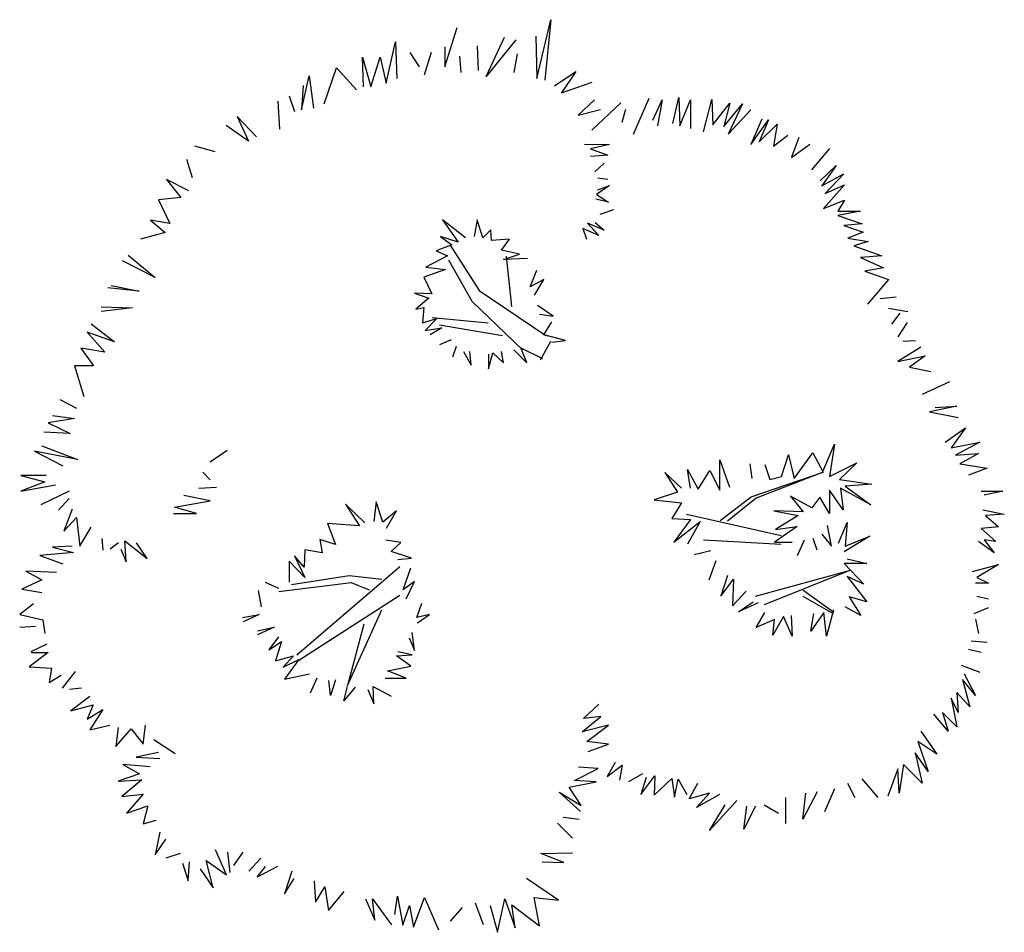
# Model space of a CAD drawing. Extents: x -1.9 to 20.9, y 2.3 to 17.
# Tile 1 of 12: x 0.5 to 4.6, y 2.3 to 6.1. Entities that reach past the tile are written whole.
import ezdxf

# ---------------------------------------------------------------- set-up
doc = ezdxf.new("R2010")
doc.units = 0
doc.header["$MEASUREMENT"] = 0
doc.layers.get('0').update_dxf_attribs({"linetype": 'CONTINUOUS'})

msp = doc.modelspace()

# ---------------------------------------------------------------- linework, layer by layer
for p, q in [((2.671, 5.8514), (2.7291, 6.0951)), ((2.7291, 6.0951), (2.7037, 5.8442)), ((2.2893, 5.8987), (2.3402, 6.0624)), ((2.4602, 5.8587), (2.5365, 6.0224)), ((2.5838, 6.0115), (2.4602, 5.8587)), ((2.6674, 6.026), (2.671, 5.8514)), ((2.0453, 5.8308), (2.0846, 6.003)), ((2.0846, 6.003), (2.0895, 5.8504)), ((2.2893, 5.9824), (2.2893, 5.8987)), ((2.4238, 5.986), (2.4275, 5.8842)), ((1.9469, 5.9391), (1.9813, 5.816)), ((1.9518, 5.816), (1.9469, 5.9391)), ((1.9813, 5.816), (2.0207, 5.9391)), ((2.0207, 5.9391), (2.0453, 5.8308)), ((2.1436, 5.9587), (2.183, 5.8997)), ((2.2322, 5.9587), (2.2027, 5.8652)), ((2.3503, 5.944), (2.3552, 5.8751)), ((2.5765, 5.8751), (2.5913, 5.9538)), ((1.7878, 5.7459), (1.8386, 5.8951)), ((1.8386, 5.8951), (1.9222, 5.8041)), ((1.6933, 5.7205), (1.726, 5.8623)), ((1.726, 5.8623), (1.7441, 5.7278)), ((2.7438, 5.8209), (2.8324, 5.88)), ((2.8324, 5.88), (2.7733, 5.7914)), ((1.7005, 5.8223), (1.6933, 5.7205)), ((2.7733, 5.7914), (2.9012, 5.8357)), ((1.6424, 5.7787), (1.6642, 5.7132)), ((3.1362, 5.7678), (3.0708, 5.6186)), ((3.2357, 5.6634), (3.2603, 5.7717)), ((3.2603, 5.7717), (3.2653, 5.6535)), ((1.5951, 5.7569), (1.6024, 5.6405)), ((2.9111, 5.7618), (2.8422, 5.6978)), ((3.0199, 5.7496), (2.9, 5.6368)), ((3.1521, 5.6782), (3.1915, 5.7618)), ((3.1915, 5.7618), (3.1718, 5.6535)), ((3.2653, 5.6535), (3.3095, 5.7618)), ((3.3095, 5.7618), (3.3095, 5.6437)), ((3.3632, 5.6296), (3.3983, 5.763)), ((3.3983, 5.763), (3.4018, 5.6577)), ((3.4018, 5.6577), (3.4719, 5.7489)), ((3.4719, 5.7489), (3.4474, 5.6507)), ((3.4474, 5.6507), (3.5245, 5.7454)), ((3.5245, 5.7454), (3.4649, 5.6191)), ((1.4271, 5.6928), (1.4738, 5.5899)), ((1.5066, 5.6086), (1.4271, 5.6928)), ((2.8422, 5.6978), (2.9357, 5.7225)), ((3.039, 5.7225), (3.0242, 5.6683)), ((3.4649, 5.6191), (3.5596, 5.7209)), ((1.4738, 5.5899), (1.3803, 5.6554)), ((3.6052, 5.6823), (3.5596, 5.577)), ((3.5596, 5.577), (3.6332, 5.6788)), ((3.6332, 5.6788), (3.5946, 5.5875)), ((3.5946, 5.5875), (3.6683, 5.6612)), ((3.6683, 5.6612), (3.6542, 5.57)), ((3.6542, 5.57), (3.7139, 5.6156)), ((3.7594, 5.6051), (3.7279, 5.5244)), ((1.2494, 5.5711), (1.3336, 5.5478)), ((2.8694, 5.5786), (2.9731, 5.5761)), ((2.9731, 5.5761), (2.8941, 5.5588)), ((3.805, 5.577), (3.7279, 5.5209)), ((2.8941, 5.5588), (2.9657, 5.5316)), ((2.9657, 5.5316), (2.8941, 5.5267)), ((3.8857, 5.5595), (3.812, 5.4717)), ((1.2167, 5.515), (1.2401, 5.4401)), ((2.9114, 5.4625), (2.9508, 5.4995)), ((3.8471, 5.4261), (3.9137, 5.4893)), ((3.9137, 5.4893), (3.8541, 5.4051)), ((3.8541, 5.4051), (3.9453, 5.4542)), ((3.9453, 5.4542), (3.8681, 5.3735)), ((1.1325, 5.4308), (1.1933, 5.3559)), ((1.2261, 5.384), (1.1325, 5.4308)), ((2.9731, 5.4057), (2.9188, 5.3687)), ((2.9237, 5.4378), (2.9657, 5.4329)), ((2.9237, 5.3884), (2.9731, 5.4057)), ((3.9488, 5.4086), (3.8611, 5.3103)), ((3.8681, 5.3735), (3.9488, 5.4086)), ((2.9188, 5.3687), (2.9681, 5.3366)), ((1.1933, 5.3559), (1.0998, 5.3466)), ((1.0998, 5.3466), (1.1466, 5.2483)), ((2.9681, 5.3366), (2.9163, 5.3489)), ((3.8611, 5.3103), (3.9488, 5.3454)), ((3.9488, 5.3454), (3.9207, 5.2998)), ((2.9336, 5.2872), (2.9903, 5.3069)), ((4.0154, 5.2998), (3.9207, 5.2822)), ((3.9207, 5.2998), (4.0154, 5.2998)), ((3.9207, 5.2822), (4.0224, 5.2472)), ((1.0671, 5.2624), (1.1279, 5.2109)), ((1.1466, 5.2483), (1.0671, 5.2624)), ((2.2793, 5.2638), (2.345, 5.1711)), ((2.3748, 5.1891), (2.2793, 5.2638)), ((2.4226, 5.2638), (2.4107, 5.195)), ((2.4465, 5.1891), (2.4226, 5.2638)), ((2.8818, 5.2501), (2.9286, 5.1983)), ((2.9508, 5.2205), (2.8818, 5.2501)), ((2.9138, 5.2526), (2.9508, 5.2205)), ((4.0224, 5.2472), (3.9453, 5.2401)), ((3.9453, 5.2401), (4.0259, 5.2121)), ((1.1279, 5.2109), (1.025, 5.1828)), ((2.2703, 5.195), (2.3181, 5.1592)), ((2.345, 5.1711), (2.2703, 5.195)), ((2.4794, 5.2219), (2.4465, 5.1891)), ((2.4824, 5.1771), (2.4794, 5.2219)), ((2.862, 5.2279), (2.8768, 5.1835)), ((2.9286, 5.1983), (2.862, 5.2279)), ((4.0259, 5.2121), (3.9628, 5.1875)), ((2.3181, 5.1592), (2.2524, 5.1353)), ((2.3113, 5.1578), (2.4312, 4.9704)), ((2.5571, 5.1831), (2.4824, 5.1771)), ((2.5242, 5.1382), (2.5571, 5.1831)), ((3.9628, 5.1875), (4.047, 5.1735)), ((4.047, 5.1735), (3.9874, 5.1559)), ((3.9874, 5.1559), (4.1031, 5.1138)), ((0.9736, 5.1173), (1.0858, 5.0237)), ((2.3002, 5.1143), (2.2106, 5.0665)), ((2.2524, 5.1353), (2.3002, 5.1143)), ((2.5989, 5.1203), (2.5242, 5.1382)), ((2.5332, 5.0994), (2.5989, 5.1203)), ((2.5435, 5.1128), (2.566, 4.903)), ((4.1031, 5.1138), (4.0154, 5.1068)), ((1.0858, 5.0237), (0.9502, 5.0939)), ((2.3039, 5.0978), (2.4012, 4.9255)), ((2.6317, 5.1024), (2.5332, 5.0994)), ((4.0154, 5.1068), (4.1101, 5.0647)), ((2.2912, 5.0575), (2.2016, 5.0247)), ((2.2106, 5.0665), (2.2912, 5.0575)), ((2.6437, 4.9858), (2.6706, 5.0545)), ((4.1101, 5.0647), (4.033, 5.0507)), ((4.033, 5.0507), (4.1311, 5.0156)), ((0.9035, 4.991), (1.0203, 4.9676)), ((2.2016, 5.0247), (2.2344, 4.9559)), ((2.7004, 5.0157), (2.6437, 4.9858)), ((2.6616, 4.9499), (2.7004, 5.0157)), ((4.1311, 5.0156), (4.0435, 4.9138)), ((1.0203, 4.9676), (0.8894, 4.9816)), ((2.1628, 4.9589), (2.2225, 4.938)), ((2.2344, 4.9559), (2.1628, 4.9589)), ((2.4312, 4.9704), (2.7083, 4.7831)), ((2.2225, 4.938), (2.1687, 4.8931)), ((2.4012, 4.9255), (2.6109, 4.7231)), ((2.7393, 4.8632), (2.6736, 4.9081)), ((4.1627, 4.9419), (4.0961, 4.9349)), ((0.8614, 4.9021), (0.9923, 4.8974)), ((0.9923, 4.8974), (0.8614, 4.8834)), ((2.1687, 4.8931), (2.2016, 4.8991)), ((2.2016, 4.8991), (2.1956, 4.8363)), ((2.6825, 4.8722), (2.7393, 4.8632)), ((4.1311, 4.8963), (4.2118, 4.8822)), ((4.1452, 4.8296), (4.1802, 4.8752)), ((0.8208, 4.8316), (0.917, 4.7572)), ((2.1956, 4.8363), (2.2554, 4.8543)), ((2.2554, 4.8543), (2.2076, 4.8035)), ((2.2364, 4.858), (2.4686, 4.8355)), ((2.2664, 4.828), (2.5285, 4.7831)), ((2.7004, 4.7855), (2.7333, 4.8393)), ((4.2083, 4.8366), (4.1697, 4.777)), ((0.917, 4.7572), (0.8033, 4.7966)), ((0.8033, 4.7966), (0.8777, 4.7134)), ((2.2076, 4.8035), (2.2763, 4.8154)), ((2.2763, 4.8154), (2.2285, 4.7855)), ((2.7901, 4.7616), (2.7004, 4.7855)), ((2.3151, 4.7646), (2.2673, 4.7437)), ((2.7273, 4.7586), (2.6855, 4.6809)), ((2.7333, 4.7556), (2.7901, 4.7616)), ((4.1908, 4.7594), (4.2434, 4.7629)), ((0.7771, 4.7309), (0.8296, 4.6566)), ((0.8777, 4.7134), (0.7771, 4.7309)), ((2.336, 4.7377), (2.3211, 4.6929)), ((2.3659, 4.7168), (2.3987, 4.66)), ((2.3987, 4.66), (2.3928, 4.7168)), ((2.4704, 4.645), (2.4884, 4.7108)), ((2.4704, 4.7048), (2.4704, 4.645)), ((2.4884, 4.7108), (2.5332, 4.669)), ((2.5332, 4.669), (2.5242, 4.7168)), ((2.575, 4.7228), (2.6288, 4.669)), ((2.6049, 4.7317), (2.6945, 4.6869)), ((2.6288, 4.669), (2.6049, 4.7317)), ((4.2657, 4.7347), (4.1701, 4.6749)), ((4.1701, 4.6749), (4.2836, 4.6988)), ((4.2836, 4.6988), (4.2179, 4.651)), ((0.7509, 4.6566), (0.7902, 4.5297)), ((0.8296, 4.6566), (0.7509, 4.6566)), ((4.2179, 4.651), (4.3075, 4.6331)), ((4.3852, 4.5912), (4.2717, 4.5374)), ((0.6897, 4.5165), (0.7596, 4.4815)), ((4.4151, 4.4896), (4.3016, 4.4657)), ((4.3016, 4.4657), (4.421, 4.4418)), ((4.3254, 4.4836), (4.4151, 4.4896)), ((0.7509, 4.4378), (0.6416, 4.4203)), ((0.6416, 4.4203), (0.7334, 4.3765)), ((0.6591, 4.4509), (0.7509, 4.4378)), ((0.7334, 4.3765), (0.6241, 4.3809)), ((4.3673, 4.3401), (4.4509, 4.3999)), ((4.4509, 4.3999), (4.3912, 4.3162)), ((4.3912, 4.3162), (4.5107, 4.3401)), ((4.5107, 4.3401), (4.4091, 4.2863)), ((0.5847, 4.3022), (0.7028, 4.2409)), ((0.764, 4.2672), (0.5847, 4.3022)), ((0.6153, 4.324), (0.764, 4.2672)), ((1.3149, 4.2584), (1.3849, 4.3065)), ((3.74, 4.1894), (3.8173, 4.2953)), ((3.8173, 4.2953), (3.858, 4.2179)), ((3.858, 4.2179), (3.9068, 4.3319)), ((3.9068, 4.3319), (3.8865, 4.1975)), ((3.4307, 4.2668), (3.4714, 4.1527)), ((3.4307, 4.1405), (3.4307, 4.2668)), ((3.6871, 4.1975), (3.7156, 4.2871)), ((3.7156, 4.2871), (3.74, 4.1894)), ((3.8865, 4.1975), (4.0004, 4.2545)), ((4.0004, 4.2545), (3.9272, 4.1853)), ((4.4091, 4.2863), (4.5047, 4.2923)), ((4.5047, 4.2923), (4.427, 4.2505)), ((1.2843, 4.2146), (1.3149, 4.184)), ((3.2028, 4.2138), (3.2557, 4.1324)), ((3.272, 4.1487), (3.2028, 4.2138)), ((3.2964, 4.226), (3.3412, 4.1446)), ((3.3086, 4.1487), (3.2964, 4.226)), ((3.3412, 4.1446), (3.39, 4.222)), ((3.39, 4.222), (3.4307, 4.1405)), ((3.565, 4.1894), (3.5569, 4.2505)), ((3.5607, 4.113), (3.8595, 4.2146)), ((3.8595, 4.2146), (3.5816, 4.107)), ((3.6179, 4.2464), (3.6382, 4.1853)), ((4.427, 4.2505), (4.5405, 4.2325)), ((4.5405, 4.2325), (4.4629, 4.2026)), ((0.5279, 4.2015), (0.6284, 4.1753)), ((0.6328, 4.2015), (0.5279, 4.2015)), ((0.6284, 4.1753), (0.5279, 4.1359)), ((3.6382, 4.1853), (3.6871, 4.1975)), ((3.9272, 4.1853), (4.0615, 4.165)), ((0.5279, 4.1359), (0.6722, 4.1621)), ((0.729, 4.1359), (0.611, 4.079)), ((1.2668, 4.149), (1.3411, 4.1534)), ((3.2557, 4.1324), (3.158, 4.0998)), ((3.8865, 4.1405), (3.8865, 4.0428)), ((3.9435, 4.0591), (3.8865, 4.1405)), ((3.9313, 4.1487), (3.9435, 4.0591)), ((4.0574, 4.0794), (3.9313, 4.1487)), ((4.0615, 4.165), (3.9516, 4.1568)), ((3.9516, 4.1568), (4.0574, 4.0794)), ((4.5166, 4.1369), (4.6062, 4.1369)), ((4.6062, 4.1369), (4.5286, 4.119)), ((0.729, 4.1053), (0.6853, 4.0571)), ((1.1663, 4.0703), (1.3149, 4.0965)), ((1.3149, 4.0965), (1.2056, 4.1184)), ((2.0038, 4.0919), (1.9944, 4.0108)), ((2.0318, 4.0077), (2.0038, 4.0919)), ((3.158, 4.0998), (3.272, 4.0876)), ((3.4323, 4.0143), (3.5607, 4.113)), ((3.5816, 4.107), (3.4622, 4.0113)), ((3.7237, 4.1161), (3.7766, 4.0509)), ((3.8132, 4.0672), (3.7237, 4.1161)), ((3.8458, 4.112), (3.8132, 4.0672)), ((3.8865, 4.0428), (3.8458, 4.112)), ((0.7421, 4.0615), (0.7071, 3.9696)), ((1.2581, 4.044), (1.1663, 4.0703)), ((1.876, 4.0826), (1.9352, 3.9921)), ((1.957, 4.0046), (1.876, 4.0826)), ((2.0879, 4.0545), (2.0318, 4.0077)), ((2.0474, 3.9828), (2.0879, 4.0545)), ((3.272, 4.0876), (3.2313, 4.0224)), ((3.6545, 4.055), (3.7563, 4.0346)), ((3.7766, 4.0509), (3.6545, 4.055)), ((4.5226, 4.0592), (4.6122, 4.0412)), ((0.7071, 3.9696), (0.7596, 4.0265)), ((0.7596, 4.0265), (0.7727, 3.9084)), ((1.1619, 4.044), (1.2581, 4.044)), ((3.2313, 4.0224), (3.3086, 4.0184)), ((3.3086, 4.0184), (3.2394, 3.9247)), ((3.2394, 3.9247), (3.3493, 4.0102)), ((3.2919, 4.0412), (3.6862, 3.9516)), ((3.3493, 4.0102), (3.2964, 3.9166)), ((3.7563, 4.0346), (3.6627, 3.9776)), ((4.6122, 4.0412), (4.5345, 4.0353)), ((4.5345, 4.0353), (4.5883, 3.9874)), ((0.7727, 3.9084), (0.8208, 3.9871)), ((1.8012, 4.0015), (1.8354, 3.9141)), ((1.9352, 3.9921), (1.8012, 4.0015)), ((3.7522, 3.9899), (3.6586, 3.9247)), ((3.6627, 3.9776), (3.7522, 3.9899)), ((3.8946, 3.9084), (3.8783, 3.9939)), ((3.9231, 3.9206), (3.9597, 4.0061)), ((3.9597, 4.0061), (3.9516, 3.9084)), ((4.5883, 3.9874), (4.5166, 3.9815)), ((4.5166, 3.9815), (4.5764, 3.9276)), ((0.8646, 3.939), (0.8689, 3.8909)), ((0.9607, 3.9302), (1.0526, 3.8559)), ((0.9651, 3.8427), (0.9607, 3.9302)), ((1.77, 3.936), (1.7793, 3.8798)), ((1.8354, 3.9141), (1.77, 3.936)), ((2.1066, 3.9235), (2.0443, 3.9328)), ((3.3636, 3.9336), (3.6862, 3.9157)), ((3.7807, 3.9328), (3.7522, 3.8677)), ((3.8173, 3.941), (3.8336, 3.8921)), ((3.8539, 3.9573), (3.8946, 3.9084)), ((4.0533, 3.9491), (3.9475, 3.884)), ((3.9516, 3.9084), (4.0533, 3.9491)), ((4.5704, 3.8798), (4.5047, 3.9276)), ((4.5286, 3.9336), (4.5704, 3.8798)), ((4.5764, 3.9276), (4.5286, 3.9336)), ((0.7421, 3.9084), (0.6591, 3.904)), ((0.6591, 3.904), (0.7465, 3.8821)), ((0.9345, 3.9215), (0.8995, 3.8952)), ((0.9433, 3.8952), (0.9651, 3.8427)), ((1.0526, 3.8559), (1.0088, 3.9215)), ((1.7077, 3.8923), (1.7045, 3.8206)), ((1.7793, 3.8798), (1.7077, 3.8923)), ((2.0661, 3.8861), (2.1066, 3.9235)), ((2.1502, 3.858), (2.0661, 3.8861)), ((3.3941, 3.8881), (3.3249, 3.8718)), ((3.6586, 3.9247), (3.7318, 3.9247)), ((0.7465, 3.8821), (0.6066, 3.869)), ((0.6066, 3.869), (0.7028, 3.834)), ((1.6422, 3.8455), (1.6422, 3.7582)), ((1.7077, 3.7769), (1.6422, 3.8455)), ((1.664, 3.8673), (1.7077, 3.7769)), ((1.7045, 3.8206), (1.664, 3.8673)), ((2.0941, 3.8517), (2.1502, 3.858)), ((3.4144, 3.8473), (3.3859, 3.7659)), ((3.9597, 3.8555), (4.0411, 3.8351)), ((0.5497, 3.8034), (0.6153, 3.7684)), ((0.6765, 3.799), (0.5497, 3.8034)), ((1.6748, 3.4565), (2.1016, 3.8238)), ((2.116, 3.727), (2.1471, 3.8174)), ((3.5787, 3.7005), (3.973, 3.8081)), ((3.973, 3.8081), (3.6145, 3.6646)), ((3.9475, 3.8351), (4.0289, 3.7496)), ((4.0411, 3.8351), (3.9475, 3.8351)), ((4.4808, 3.8021), (4.5883, 3.832)), ((4.5883, 3.832), (4.4987, 3.7782)), ((0.6153, 3.7684), (0.5323, 3.729)), ((1.6523, 3.7488), (1.8919, 3.7863)), ((1.8919, 3.7863), (2.0267, 3.7713)), ((3.4633, 3.7862), (3.4348, 3.7007)), ((3.4348, 3.7007), (3.4877, 3.77)), ((3.4877, 3.77), (3.4836, 3.66)), ((3.9597, 3.7822), (4.0411, 3.6763)), ((4.0289, 3.7496), (3.9597, 3.7822)), ((4.4987, 3.7782), (4.5465, 3.7543)), ((0.5323, 3.729), (0.6153, 3.7159)), ((1.5144, 3.7239), (1.5269, 3.6552)), ((1.5425, 3.7582), (1.5986, 3.7332)), ((1.5999, 3.7188), (1.8994, 3.7563)), ((1.8994, 3.7563), (1.9743, 3.7263)), ((2.1627, 3.7613), (2.116, 3.727)), ((2.1284, 3.6896), (2.1627, 3.7613)), ((3.4836, 3.66), (3.5406, 3.7211)), ((3.9043, 3.6317), (3.7758, 3.7244)), ((4.5465, 3.7543), (4.4927, 3.7543)), ((1.6822, 3.4341), (2.1016, 3.7039)), ((3.7758, 3.7005), (3.9013, 3.6287)), ((3.9679, 3.6967), (4.0167, 3.6193)), ((4.0411, 3.6763), (3.9679, 3.6967)), ((4.4987, 3.7005), (4.5465, 3.6885)), ((0.5803, 3.6677), (0.5235, 3.624)), ((1.8845, 3.3291), (2.0267, 3.6439)), ((2.1721, 3.6116), (2.1939, 3.6708)), ((3.508, 3.6356), (3.5691, 3.6763)), ((3.5894, 3.6722), (3.508, 3.6356)), ((3.9028, 3.6437), (3.8743, 3.5338)), ((4.0167, 3.6193), (3.9516, 3.6559)), ((4.4868, 3.6287), (4.5465, 3.6526)), ((0.5235, 3.624), (0.6197, 3.6021)), ((0.6197, 3.6021), (0.6284, 3.5452)), ((1.449, 3.6116), (1.5175, 3.6241)), ((1.5175, 3.6241), (1.4521, 3.5929)), ((2.2251, 3.6241), (2.1721, 3.6116)), ((2.1752, 3.5897), (2.2251, 3.6241)), ((3.5813, 3.5704), (3.6179, 3.6315)), ((3.6586, 3.603), (3.5813, 3.5704)), ((3.6952, 3.6152), (3.6505, 3.5378)), ((3.6505, 3.5378), (3.6586, 3.603)), ((3.7318, 3.5338), (3.6952, 3.6152)), ((3.7278, 3.6193), (3.7318, 3.5338)), ((3.8621, 3.6315), (3.8092, 3.5541)), ((3.8092, 3.5541), (3.8214, 3.6274)), ((3.8743, 3.5338), (3.8621, 3.6315)), ((4.4927, 3.6048), (4.5047, 3.545)), ((0.5235, 3.5715), (0.5891, 3.5758)), ((1.5799, 3.571), (1.5113, 3.5398)), ((1.5113, 3.5554), (1.5799, 3.571)), ((1.9519, 3.5839), (1.8845, 3.3291)), ((1.5986, 3.5305), (1.558, 3.4775)), ((2.1409, 3.5274), (2.1627, 3.4743)), ((2.1627, 3.4743), (2.1534, 3.5492)), ((0.5716, 3.4708), (0.6372, 3.5015)), ((1.558, 3.4775), (1.611, 3.5118)), ((1.611, 3.5118), (1.5861, 3.4307)), ((4.4629, 3.4793), (4.5166, 3.4673)), ((4.4748, 3.5151), (4.5405, 3.5092)), ((0.6414, 3.4655), (0.5624, 3.4062)), ((0.5723, 3.4655), (0.6414, 3.4655)), ((1.5861, 3.4307), (1.6609, 3.4525)), ((1.6609, 3.4525), (1.6173, 3.4057)), ((1.6173, 3.4057), (1.6827, 3.4369)), ((1.6827, 3.4369), (1.6235, 3.3558)), ((2.0879, 3.4525), (2.1534, 3.4556)), ((2.1471, 3.4088), (2.0879, 3.4525)), ((2.1534, 3.4556), (2.0941, 3.4681)), ((0.5624, 3.4062), (0.6562, 3.4013)), ((0.6562, 3.4013), (0.6463, 3.342)), ((2.0505, 3.3901), (2.1471, 3.4088)), ((4.433, 3.4135), (4.5107, 3.3836)), ((0.6463, 3.342), (0.6957, 3.3717)), ((0.7006, 3.3173), (0.7549, 3.3865)), ((1.6235, 3.3558), (1.7264, 3.3776)), ((1.7575, 3.3589), (1.7295, 3.2966)), ((2.0412, 3.3589), (2.1284, 3.3589)), ((2.1284, 3.3589), (2.0505, 3.3901)), ((4.439, 3.3537), (4.4688, 3.2401)), ((4.4927, 3.288), (4.439, 3.3537)), ((4.4449, 3.3776), (4.4927, 3.288)), ((0.7796, 3.3173), (0.7302, 3.3124)), ((1.8136, 3.2872), (1.8074, 3.3496)), ((1.8354, 3.3527), (1.8136, 3.2872)), ((1.8697, 3.2654), (1.8853, 3.3246)), ((1.9165, 3.3215), (1.8697, 3.2654)), ((1.9695, 3.3121), (1.9944, 3.2529)), ((1.9913, 3.3246), (2.0661, 3.2841)), ((1.9944, 3.2529), (1.9913, 3.3246)), ((0.8141, 3.2828), (0.7352, 3.2235)), ((4.3912, 3.276), (4.4151, 3.1565)), ((4.421, 3.2162), (4.3912, 3.276)), ((4.4151, 3.2999), (4.421, 3.2162)), ((4.4688, 3.2401), (4.4151, 3.2999)), ((0.7352, 3.2235), (0.8289, 3.2482)), ((0.8289, 3.2482), (0.8043, 3.1889)), ((2.8654, 3.1912), (2.9282, 3.2513)), ((0.8043, 3.1889), (0.8684, 3.2285)), ((0.8684, 3.2285), (0.8141, 3.1445)), ((2.8599, 3.1365), (2.9364, 3.1994)), ((2.9364, 3.1994), (2.8654, 3.1912)), ((4.3792, 3.1385), (4.3195, 3.2103)), ((4.3553, 3.2162), (4.3792, 3.1385)), ((4.4151, 3.1565), (4.3553, 3.2162)), ((0.8141, 3.1445), (0.898, 3.1642)), ((0.9326, 3.1544), (0.9227, 3.0754)), ((0.9227, 3.0754), (0.9869, 3.1494)), ((0.9869, 3.1494), (1.0362, 3.0852)), ((1.0362, 3.0852), (1.0461, 3.1642)), ((2.9691, 3.1638), (2.8599, 3.1365)), ((2.879, 3.0956), (2.9691, 3.1638)), ((4.2657, 3.1385), (4.3314, 3.0429)), ((1.0806, 3.105), (1.1695, 3.0457)), ((2.9691, 3.0846), (2.879, 3.0956)), ((2.8845, 3.0546), (2.9691, 3.0846)), ((4.2538, 3.0967), (4.2956, 2.9711)), ((4.3314, 3.0429), (4.2538, 3.0967)), ((1.1004, 3.0507), (1.0066, 3.0309)), ((1.0066, 3.0309), (1.1053, 3.026)), ((4.2956, 2.9711), (4.2418, 3.0488)), ((4.2418, 3.0488), (4.2717, 2.9233)), ((0.9523, 3.0013), (1.0214, 2.9618)), ((1.0658, 2.9914), (0.9523, 3.0013)), ((2.9254, 2.9836), (2.8435, 2.989)), ((2.996, 3.0092), (2.9629, 2.9502)), ((2.9629, 2.9502), (3.0255, 2.9981)), ((3.0255, 2.9981), (3.0144, 2.9355)), ((4.194, 3.001), (4.1761, 2.8815)), ((4.2717, 2.9233), (4.194, 3.001)), ((1.0214, 2.9618), (0.9326, 2.9321)), ((2.8272, 2.9344), (2.9254, 2.9836)), ((3.1101, 2.9613), (3.0512, 2.9282)), ((3.1027, 2.8766), (3.1616, 2.9539)), ((3.1248, 2.9466), (3.1027, 2.8766)), ((3.1616, 2.9539), (3.1579, 2.8729)), ((4.1701, 2.9831), (4.1283, 2.8695)), ((4.1761, 2.8815), (4.1701, 2.9831)), ((0.9326, 2.9321), (1.0313, 2.9371)), ((1.0313, 2.9371), (0.9474, 2.8679)), ((2.8053, 2.9071), (2.9172, 2.9289)), ((2.8545, 2.8306), (2.8053, 2.9071)), ((2.9172, 2.9289), (2.8272, 2.9344)), ((3.1579, 2.8729), (3.2315, 2.9429)), ((3.2315, 2.9429), (3.2426, 2.8656)), ((3.2426, 2.8656), (3.2573, 2.9392)), ((3.2573, 2.9392), (3.2941, 2.8766)), ((3.3038, 2.8575), (3.3397, 2.9233)), ((3.961, 2.9233), (3.9909, 2.8635)), ((4.0208, 2.9412), (4.0865, 2.8635)), ((0.9474, 2.8679), (1.0362, 2.8778)), ((1.0362, 2.8778), (0.9671, 2.7988)), ((2.7644, 2.8852), (2.8545, 2.8306)), ((2.8517, 2.806), (2.7644, 2.8852)), ((3.3875, 2.8815), (3.3038, 2.8575)), ((3.3337, 2.8217), (3.3875, 2.8815)), ((3.4293, 2.8755), (3.3337, 2.8217)), ((3.7041, 2.8635), (3.7041, 2.7559)), ((3.8356, 2.8874), (3.7758, 2.7738)), ((3.7758, 2.7738), (3.7878, 2.8815)), ((3.9072, 2.8994), (3.8654, 2.8037)), ((0.9671, 2.7988), (1.056, 2.8284)), ((1.056, 2.8284), (1.0362, 2.7543)), ((3.501, 2.8516), (3.3875, 2.726)), ((3.3875, 2.726), (3.4532, 2.8336)), ((3.5309, 2.732), (3.5428, 2.8276)), ((3.5787, 2.8276), (3.5309, 2.732)), ((3.6145, 2.8336), (3.6743, 2.7978)), ((2.7808, 2.7814), (2.8463, 2.7732)), ((1.0362, 2.7543), (1.0905, 2.7692)), ((2.7562, 2.7569), (2.819, 2.694)), ((1.1053, 2.7198), (1.0856, 2.6259)), ((1.0856, 2.6259), (1.13, 2.6901)), ((1.1892, 2.6309), (1.13, 2.6111)), ((1.3817, 2.542), (1.3373, 2.6457)), ((1.3866, 2.6358), (1.3965, 2.5519)), ((1.4508, 2.6358), (1.4113, 2.5815)), ((2.6879, 2.6312), (2.819, 2.6339)), ((2.7835, 2.593), (2.6879, 2.6312)), ((1.1991, 2.5914), (1.2238, 2.5173)), ((1.2238, 2.5173), (1.2287, 2.5963)), ((1.2978, 2.6013), (1.3817, 2.542)), ((1.3274, 2.4877), (1.2978, 2.6013)), ((1.5248, 2.6111), (1.4755, 2.5568)), ((1.51, 2.5321), (1.5446, 2.5766)), ((1.5939, 2.5766), (1.51, 2.5321)), ((2.6934, 2.5957), (2.7835, 2.593)), ((1.2731, 2.5667), (1.3274, 2.4877)), ((1.6531, 2.5568), (1.6235, 2.463)), ((1.6235, 2.463), (1.663, 2.5272)), ((1.7469, 2.5173), (1.7518, 2.4284)), ((2.7616, 2.4373), (2.6279, 2.5274)), ((1.7518, 2.4284), (1.7913, 2.4926)), ((1.7913, 2.4926), (1.8061, 2.3938)), ((1.8061, 2.3938), (1.8703, 2.4729)), ((2.0819, 2.3772), (2.0928, 2.4537)), ((2.0928, 2.4537), (2.1147, 2.3335)), ((1.9591, 2.4432), (1.9986, 2.3543)), ((1.9887, 2.4432), (2.0677, 2.3346)), ((1.9986, 2.3543), (1.9887, 2.4432)), ((2.1147, 2.3335), (2.142, 2.4154)), ((2.142, 2.4154), (2.1583, 2.3253)), ((2.1583, 2.3253), (2.2047, 2.4482)), ((2.2047, 2.4482), (2.2621, 2.3144)), ((2.4149, 2.4263), (2.4477, 2.3362)), ((2.4777, 2.4154), (2.5078, 2.3034)), ((2.5078, 2.3034), (2.5378, 2.4427)), ((2.5378, 2.4427), (2.5815, 2.3225)), ((2.5678, 2.4181), (2.6825, 2.3307)), ((2.5815, 2.3225), (2.5678, 2.4181)), ((2.6606, 2.4482), (2.7616, 2.4373)), ((2.6825, 2.3307), (2.6606, 2.4482)), ((2.3604, 2.4072), (2.3112, 2.3499))]:
    msp.add_line(p, q)

doc.saveas('drawing.dxf')
